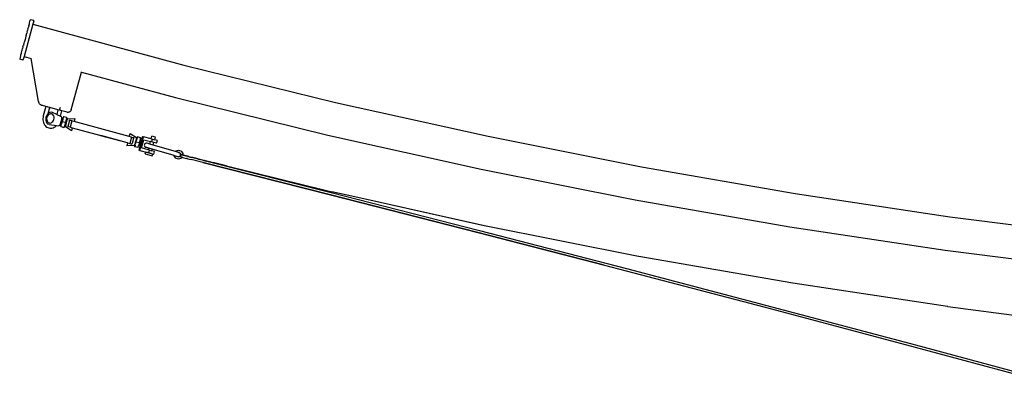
# Model space of a CAD drawing. Extents: x -127 to 136, y -70 to 68.
# Tile 1 of 3: x -127 to -58, y 42 to 68. Entities that reach past the tile are written whole.
import ezdxf

# ---------------------------------------------------------------- set-up
doc = ezdxf.new("R2010")
doc.units = 0
doc.header["$MEASUREMENT"] = 0
doc.layers.get('0').update_dxf_attribs({"linetype": 'CONTINUOUS'})

msp = doc.modelspace()

# ---------------------------------------------------------------- linework, layer by layer
for p, q in [((-126.43, 68.007), (-126.396, 68.134)), ((-126.396, 68.135), (-126.374, 68.214)), ((-126.396, 68.134), (-126.396, 68.135)), ((-126.374, 68.214), (-126.367, 68.24)), ((-126.126, 68.175), (-126.367, 68.24)), ((-126.133, 68.148), (-126.191, 67.932)), ((-126.133, 68.148), (-126.126, 68.175)), ((-126.191, 67.932), (-126.812, 65.64)), ((-126.599, 67.384), (-126.571, 67.487)), ((-126.571, 67.487), (-126.57, 67.489)), ((-126.535, 67.621), (-126.57, 67.489)), ((-126.534, 67.624), (-126.535, 67.621)), ((-126.534, 67.624), (-126.524, 67.661)), ((-126.524, 67.661), (-126.523, 67.663)), ((-126.486, 67.804), (-126.523, 67.663)), ((-126.485, 67.805), (-126.486, 67.804)), ((-126.478, 67.832), (-126.485, 67.805)), ((-126.477, 67.835), (-126.478, 67.832)), ((-126.477, 67.835), (-126.457, 67.91)), ((-126.457, 67.91), (-126.456, 67.911)), ((-126.439, 67.976), (-126.456, 67.911)), ((-126.433, 67.998), (-126.439, 67.976)), ((-126.433, 67.998), (-126.431, 68.005)), ((-126.431, 68.005), (-126.43, 68.007)), ((-126.191, 67.932), (-115.535, 65.046)), ((-126.744, 66.85), (-126.803, 66.629)), ((-126.742, 66.853), (-126.744, 66.85)), ((-126.683, 67.074), (-126.742, 66.853)), ((-126.682, 67.076), (-126.683, 67.074)), ((-126.671, 67.121), (-126.682, 67.076)), ((-126.669, 67.124), (-126.671, 67.121)), ((-126.669, 67.124), (-126.625, 67.289)), ((-126.625, 67.289), (-126.624, 67.291)), ((-126.6, 67.381), (-126.624, 67.291)), ((-126.599, 67.384), (-126.6, 67.381)), ((-127.001, 65.899), (-126.963, 66.04)), ((-126.962, 66.042), (-126.963, 66.04)), ((-126.953, 66.078), (-126.962, 66.042)), ((-126.951, 66.081), (-126.953, 66.078)), ((-126.951, 66.081), (-126.916, 66.213)), ((-126.916, 66.213), (-126.915, 66.216)), ((-126.888, 66.318), (-126.915, 66.216)), ((-126.886, 66.322), (-126.888, 66.318)), ((-126.886, 66.322), (-126.863, 66.411)), ((-126.863, 66.411), (-126.861, 66.414)), ((-126.818, 66.579), (-126.861, 66.414)), ((-126.816, 66.582), (-126.818, 66.579)), ((-126.816, 66.582), (-126.805, 66.626)), ((-126.805, 66.626), (-126.803, 66.629)), ((-127.112, 65.489), (-127.119, 65.463)), ((-126.878, 65.397), (-127.119, 65.463)), ((-127.091, 65.568), (-127.112, 65.489)), ((-127.09, 65.569), (-127.091, 65.568)), ((-127.056, 65.696), (-127.09, 65.569)), ((-127.055, 65.698), (-127.056, 65.696)), ((-127.054, 65.705), (-127.055, 65.698)), ((-127.054, 65.705), (-127.048, 65.727)), ((-127.048, 65.727), (-127.03, 65.792)), ((-127.01, 65.868), (-127.03, 65.793)), ((-127.03, 65.793), (-127.03, 65.792)), ((-127.009, 65.871), (-127.01, 65.868)), ((-127.009, 65.871), (-127.002, 65.898)), ((-127.002, 65.898), (-127.001, 65.899)), ((-126.878, 65.397), (-126.871, 65.424)), ((-126.812, 65.64), (-126.871, 65.424)), ((-126.812, 65.64), (-126.306, 65.503)), ((-126.306, 65.503), (-126.308, 65.514)), ((-125.784, 62.484), (-126.306, 65.503)), ((-115.535, 65.046), (-104.829, 62.41)), ((-123.492, 61.878), (-122.768, 64.544)), ((-122.768, 64.544), (-122.765, 64.555)), ((-122.768, 64.544), (-116.13, 62.747)), ((-116.13, 62.747), (-105.37, 60.097)), ((-125.776, 62.449), (-125.784, 62.484)), ((-125.765, 62.415), (-125.776, 62.449)), ((-125.751, 62.383), (-125.765, 62.415)), ((-125.734, 62.352), (-125.751, 62.383)), ((-125.714, 62.322), (-125.734, 62.352)), ((-125.692, 62.295), (-125.714, 62.322)), ((-125.667, 62.27), (-125.692, 62.295)), ((-125.639, 62.247), (-125.667, 62.27)), ((-125.61, 62.227), (-125.639, 62.247)), ((-125.579, 62.21), (-125.61, 62.227)), ((-125.546, 62.196), (-125.579, 62.21)), ((-125.513, 62.185), (-125.546, 62.196)), ((-125.277, 62.121), (-125.513, 62.185)), ((-125.277, 62.121), (-125.455, 61.454)), ((-125.158, 62.089), (-125.277, 62.121)), ((-125.156, 62.108), (-125.103, 62.094)), ((-124.993, 62.044), (-125.112, 62.076)), ((-125.106, 61.621), (-124.993, 62.044)), ((-124.424, 61.89), (-124.993, 62.044)), ((-124.424, 61.89), (-124.51, 61.569)), ((-124.305, 61.857), (-124.424, 61.89)), ((-124.303, 61.88), (-124.249, 62.082)), ((-124.303, 61.88), (-124.25, 61.865)), ((-124.14, 61.812), (-124.259, 61.845)), ((-123.502, 61.85), (-123.515, 61.822)), ((-123.492, 61.878), (-123.502, 61.85)), ((-104.829, 62.41), (-94.064, 60.02)), ((-125.474, 61.367), (-125.484, 61.272)), ((-125.484, 61.272), (-125.483, 61.178)), ((-125.483, 61.178), (-125.472, 61.086)), ((-125.455, 61.454), (-125.474, 61.367)), ((-125.264, 61.366), (-125.283, 61.252)), ((-125.283, 61.252), (-125.278, 61.14)), ((-125.223, 61.474), (-125.264, 61.366)), ((-125.161, 61.568), (-125.223, 61.474)), ((-125.202, 61.349), (-125.216, 61.265)), ((-125.216, 61.265), (-125.212, 61.181)), ((-125.212, 61.181), (-125.191, 61.105)), ((-125.172, 61.429), (-125.202, 61.349)), ((-125.126, 61.499), (-125.172, 61.429)), ((-125.106, 61.621), (-125.161, 61.568)), ((-125.069, 61.554), (-125.126, 61.499)), ((-125.084, 61.643), (-125.106, 61.621)), ((-124.996, 61.692), (-125.084, 61.643)), ((-125.003, 61.591), (-125.069, 61.554)), ((-124.935, 61.606), (-125.003, 61.591)), ((-124.903, 61.713), (-124.996, 61.692)), ((-124.868, 61.599), (-124.935, 61.606)), ((-124.813, 61.704), (-124.903, 61.713)), ((-124.806, 61.571), (-124.868, 61.599)), ((-124.51, 61.569), (-124.813, 61.704)), ((-124.755, 61.523), (-124.806, 61.571)), ((-124.718, 61.459), (-124.755, 61.523)), ((-124.737, 61.134), (-124.706, 61.214)), ((-124.696, 61.382), (-124.718, 61.459)), ((-124.706, 61.214), (-124.692, 61.299)), ((-124.692, 61.299), (-124.696, 61.382)), ((-124.51, 61.569), (-124.238, 61.448)), ((-124.152, 61.291), (-124.267, 60.868)), ((-124.238, 61.448), (-124.14, 61.812)), ((-124.193, 61.428), (-124.238, 61.448)), ((-124.165, 61.406), (-124.193, 61.428)), ((-124.086, 61.207), (-124.167, 60.909)), ((-124.145, 61.359), (-124.165, 61.406)), ((-124.152, 61.291), (-124.149, 61.303)), ((-124.069, 61.269), (-124.152, 61.291)), ((-124.149, 61.303), (-124.145, 61.359)), ((-123.779, 61.714), (-124.14, 61.812)), ((-124.096, 61.148), (-124.086, 61.207)), ((-124.086, 61.207), (-124.077, 61.24)), ((-124.069, 61.269), (-124.077, 61.24)), ((-124.077, 61.24), (-124.069, 61.261)), ((-124.033, 61.401), (-124.069, 61.269)), ((-124.069, 61.269), (-124.067, 61.265)), ((-124.066, 61.268), (-124.069, 61.269)), ((-124.067, 61.265), (-124.069, 61.261)), ((-124.066, 61.268), (-124.067, 61.265)), ((-124.053, 61.307), (-124.066, 61.268)), ((-124.053, 61.307), (-124.009, 61.394)), ((-124.009, 61.394), (-124.033, 61.401)), ((-123.809, 61.34), (-124.009, 61.394)), ((-123.873, 60.761), (-123.758, 61.184)), ((-123.838, 61.139), (-123.821, 61.201)), ((-123.828, 61.196), (-123.824, 61.199)), ((-123.824, 61.202), (-123.826, 61.203)), ((-123.825, 61.195), (-123.824, 61.199)), ((-123.824, 61.202), (-123.815, 61.243)), ((-123.824, 61.199), (-123.824, 61.202)), ((-123.821, 61.201), (-123.824, 61.202)), ((-123.824, 61.199), (-123.821, 61.201)), ((-123.824, 61.172), (-123.823, 61.174)), ((-123.785, 61.334), (-123.821, 61.201)), ((-123.815, 61.243), (-123.821, 61.201)), ((-123.815, 61.2), (-123.821, 61.201)), ((-123.818, 61.194), (-123.815, 61.2)), ((-123.818, 61.193), (-123.818, 61.194)), ((-123.809, 61.34), (-123.815, 61.243)), ((-123.815, 61.2), (-123.803, 61.222)), ((-123.802, 61.196), (-123.815, 61.2)), ((-123.809, 61.34), (-123.785, 61.334)), ((-123.806, 61.167), (-123.808, 61.17)), ((-123.803, 61.222), (-123.763, 61.252)), ((-123.779, 61.19), (-123.79, 61.193)), ((-123.749, 61.708), (-123.779, 61.714)), ((-123.758, 61.184), (-123.772, 61.188)), ((-123.763, 61.252), (-123.739, 61.257)), ((-123.739, 61.257), (-123.758, 61.184)), ((-123.718, 61.706), (-123.749, 61.708)), ((-123.739, 61.257), (-123.228, 61.282)), ((-123.688, 61.708), (-123.718, 61.706)), ((-123.658, 61.714), (-123.688, 61.708)), ((-123.629, 61.724), (-123.658, 61.714)), ((-123.601, 61.737), (-123.629, 61.724)), ((-123.576, 61.754), (-123.601, 61.737)), ((-123.599, 61.141), (-123.596, 61.154)), ((-123.435, 61.111), (-123.596, 61.154)), ((-123.553, 61.774), (-123.576, 61.754)), ((-123.533, 61.797), (-123.553, 61.774)), ((-123.515, 61.822), (-123.533, 61.797)), ((-123.228, 61.282), (-123.286, 61.07)), ((-125.472, 61.086), (-125.45, 60.998)), ((-125.45, 60.998), (-125.419, 60.916)), ((-125.419, 60.916), (-125.378, 60.841)), ((-125.378, 60.841), (-125.329, 60.774)), ((-125.329, 60.774), (-125.273, 60.717)), ((-125.278, 61.14), (-125.249, 61.036)), ((-125.273, 60.717), (-125.209, 60.67)), ((-125.249, 61.036), (-125.198, 60.949)), ((-125.209, 60.67), (-125.14, 60.635)), ((-125.198, 60.949), (-125.128, 60.884)), ((-125.191, 61.105), (-125.153, 61.04)), ((-125.153, 61.04), (-125.102, 60.992)), ((-125.14, 60.635), (-125.071, 60.613)), ((-125.046, 60.846), (-125.128, 60.884)), ((-125.102, 60.992), (-125.04, 60.964)), ((-125.071, 60.613), (-125.001, 60.597)), ((-125.046, 60.846), (-124.521, 60.787)), ((-125.04, 60.964), (-124.973, 60.958)), ((-125.001, 60.597), (-124.923, 60.593)), ((-124.973, 60.958), (-124.905, 60.973)), ((-124.923, 60.593), (-124.845, 60.602)), ((-124.905, 60.973), (-124.84, 61.01)), ((-124.845, 60.602), (-124.767, 60.623)), ((-124.84, 61.01), (-124.782, 61.065)), ((-124.782, 61.065), (-124.737, 61.134)), ((-124.767, 60.623), (-124.691, 60.656)), ((-124.691, 60.656), (-124.619, 60.701)), ((-124.619, 60.701), (-124.55, 60.757)), ((-124.55, 60.757), (-124.521, 60.787)), ((-124.521, 60.787), (-124.372, 60.77)), ((-124.372, 60.77), (-124.336, 60.775)), ((-124.336, 60.775), (-124.296, 60.806)), ((-124.296, 60.806), (-124.27, 60.856)), ((-124.27, 60.856), (-124.267, 60.868)), ((-124.267, 60.868), (-124.184, 60.845)), ((-124.22, 60.713), (-124.184, 60.845)), ((-124.22, 60.713), (-124.196, 60.706)), ((-124.196, 60.706), (-124.19, 60.804)), ((-124.196, 60.706), (-123.996, 60.652)), ((-124.19, 60.804), (-124.181, 60.845)), ((-124.176, 60.874), (-124.184, 60.845)), ((-124.181, 60.848), (-124.184, 60.845)), ((-124.184, 60.845), (-124.181, 60.845)), ((-124.18, 60.852), (-124.181, 60.848)), ((-124.181, 60.848), (-124.181, 60.845)), ((-124.18, 60.852), (-124.176, 60.874)), ((-124.176, 60.874), (-124.167, 60.909)), ((-124.167, 60.909), (-124.146, 60.963)), ((-124.146, 60.963), (-124.103, 61.05)), ((-124.103, 61.05), (-124.096, 61.148)), ((-123.902, 60.996), (-124.103, 61.05)), ((-123.952, 60.739), (-123.996, 60.652)), ((-123.972, 60.645), (-123.996, 60.652)), ((-123.972, 60.645), (-123.936, 60.778)), ((-123.939, 60.779), (-123.952, 60.739)), ((-123.944, 60.78), (-123.941, 60.779)), ((-123.939, 60.786), (-123.941, 60.79)), ((-123.938, 60.782), (-123.939, 60.779)), ((-123.939, 60.779), (-123.936, 60.778)), ((-123.938, 60.782), (-123.936, 60.786)), ((-123.936, 60.778), (-123.938, 60.782)), ((-123.928, 60.806), (-123.936, 60.786)), ((-123.928, 60.806), (-123.936, 60.778)), ((-123.936, 60.778), (-123.93, 60.776)), ((-123.931, 60.751), (-123.93, 60.776)), ((-123.911, 60.704), (-123.931, 60.751)), ((-123.93, 60.776), (-123.929, 60.783)), ((-123.93, 60.776), (-123.895, 60.767)), ((-123.929, 60.783), (-123.928, 60.786)), ((-123.929, 60.783), (-123.926, 60.786)), ((-123.928, 60.806), (-123.918, 60.845)), ((-123.923, 60.805), (-123.922, 60.809)), ((-123.838, 61.139), (-123.918, 60.845)), ((-123.909, 60.899), (-123.918, 60.845)), ((-123.913, 60.844), (-123.914, 60.838)), ((-123.893, 60.688), (-123.911, 60.704)), ((-123.902, 60.996), (-123.909, 60.899)), ((-123.906, 60.8), (-123.902, 60.803)), ((-123.859, 61.083), (-123.902, 60.996)), ((-123.901, 60.889), (-123.902, 60.882)), ((-123.873, 60.761), (-123.893, 60.688)), ((-123.465, 60.408), (-123.893, 60.688)), ((-123.887, 60.94), (-123.888, 60.933)), ((-123.877, 60.883), (-123.879, 60.876)), ((-123.879, 60.762), (-123.873, 60.761)), ((-123.873, 60.988), (-123.872, 60.995)), ((-123.838, 61.139), (-123.859, 61.083)), ((-123.859, 61.043), (-123.857, 61.049)), ((-123.848, 60.989), (-123.85, 60.982)), ((-123.845, 61.094), (-123.843, 61.099)), ((-123.833, 61.138), (-123.832, 61.142)), ((-123.718, 60.704), (-123.714, 60.718)), ((-123.558, 60.661), (-123.718, 60.704)), ((-123.599, 61.141), (-123.714, 60.718)), ((-123.714, 60.718), (-123.695, 60.712)), ((-123.58, 61.136), (-123.599, 61.141)), ((-123.435, 61.111), (-123.558, 60.661)), ((-123.558, 60.661), (-123.408, 60.62)), ((-123.408, 60.62), (-123.465, 60.408)), ((-123.286, 61.07), (-123.435, 61.111)), ((-123.408, 60.62), (-121.391, 60.072)), ((-119.384, 60.01), (-123.286, 61.07)), ((-121.387, 60.061), (-121.391, 60.072)), ((-121.391, 60.072), (-121.384, 60.07)), ((-121.384, 60.07), (-121.387, 60.061)), ((-119.509, 59.551), (-121.387, 60.061)), ((-119.506, 59.56), (-121.384, 60.07)), ((-119.384, 60.01), (-119.327, 60.222)), ((-119.234, 59.969), (-119.384, 60.01)), ((-119.234, 59.969), (-119.357, 59.519)), ((-119.327, 60.222), (-118.877, 59.929)), ((-119.234, 59.969), (-119.074, 59.926)), ((-119.087, 59.877), (-119.183, 59.525)), ((-119.084, 59.89), (-119.093, 59.892)), ((-119.087, 59.877), (-119.091, 59.878)), ((-119.087, 59.877), (-119.084, 59.89)), ((-119.074, 59.926), (-119.084, 59.89)), ((-118.877, 59.929), (-119, 59.475)), ((-118.909, 59.77), (-118.907, 59.775)), ((-118.898, 59.809), (-118.894, 59.824)), ((-118.894, 59.824), (-118.896, 59.825)), ((-118.891, 59.826), (-118.894, 59.824)), ((-118.88, 59.835), (-118.886, 59.836)), ((-118.881, 59.763), (-118.885, 59.747)), ((-118.88, 59.835), (-118.883, 59.832)), ((-118.883, 59.731), (-118.873, 59.79)), ((-118.881, 59.763), (-118.88, 59.768)), ((-118.856, 59.852), (-118.88, 59.835)), ((-118.862, 59.83), (-118.88, 59.835)), ((-118.88, 59.768), (-118.873, 59.79)), ((-118.877, 59.929), (-118.866, 59.918)), ((-118.862, 59.83), (-118.873, 59.79)), ((-118.866, 59.918), (-118.854, 59.889)), ((-118.856, 59.852), (-118.862, 59.83)), ((-118.857, 59.828), (-118.861, 59.83)), ((-118.82, 59.985), (-118.856, 59.854)), ((-118.856, 59.854), (-118.84, 59.891)), ((-118.854, 59.889), (-118.856, 59.854)), ((-118.856, 59.854), (-118.856, 59.852)), ((-118.853, 59.844), (-118.854, 59.848)), ((-118.796, 59.978), (-118.84, 59.891)), ((-118.82, 59.985), (-118.796, 59.978)), ((-118.596, 59.924), (-118.796, 59.978)), ((-118.645, 59.032), (-118.386, 59.985)), ((-118.625, 59.723), (-118.614, 59.762)), ((-118.608, 59.785), (-118.614, 59.762)), ((-118.531, 59.74), (-118.614, 59.762)), ((-118.572, 59.917), (-118.608, 59.785)), ((-118.602, 59.827), (-118.608, 59.785)), ((-118.602, 59.827), (-118.596, 59.924)), ((-118.596, 59.924), (-118.572, 59.917)), ((-118.459, 60.005), (-118.531, 59.74)), ((-118.523, 59.198), (-118.365, 59.78)), ((-118.459, 60.005), (-118.386, 59.985)), ((-117.839, 59.836), (-118.386, 59.985)), ((-118.365, 59.78), (-117.889, 59.651)), ((-117.839, 59.836), (-117.788, 60.021)), ((-117.839, 59.836), (-117.739, 59.809)), ((-117.79, 59.624), (-117.739, 59.809)), ((-117.54, 59.954), (-117.788, 60.021)), ((-117.739, 59.809), (-117.591, 59.769)), ((-117.591, 59.769), (-117.54, 59.954)), ((-117.404, 59.718), (-117.591, 59.769)), ((-105.37, 60.097), (-94.552, 57.695)), ((-94.064, 60.02), (-83.248, 57.878)), ((-119.509, 59.551), (-119.564, 59.348)), ((-119.028, 59.374), (-119.564, 59.348)), ((-119.509, 59.551), (-119.506, 59.56)), ((-119.506, 59.56), (-119.357, 59.519)), ((-119.357, 59.519), (-119.196, 59.476)), ((-119.183, 59.462), (-119.233, 59.476)), ((-119.201, 59.53), (-119.196, 59.528)), ((-119.196, 59.476), (-119.183, 59.525)), ((-119.186, 59.526), (-119.183, 59.525)), ((-119.028, 59.374), (-119.016, 59.417)), ((-119.013, 59.377), (-119.028, 59.374)), ((-119.016, 59.417), (-119, 59.475)), ((-118.982, 59.408), (-119.016, 59.417)), ((-118.987, 59.396), (-119.013, 59.377)), ((-119.007, 59.297), (-118.977, 59.406)), ((-119.007, 59.297), (-118.983, 59.29)), ((-119, 59.475), (-118.989, 59.472)), ((-118.989, 59.472), (-118.988, 59.476)), ((-118.982, 59.408), (-118.987, 59.396)), ((-118.977, 59.387), (-118.983, 59.29)), ((-118.783, 59.236), (-118.983, 59.29)), ((-118.98, 59.41), (-118.982, 59.408)), ((-118.977, 59.406), (-118.982, 59.408)), ((-118.977, 59.406), (-118.962, 59.464)), ((-118.977, 59.387), (-118.972, 59.405)), ((-118.974, 59.436), (-118.973, 59.433)), ((-118.972, 59.405), (-118.973, 59.405)), ((-118.972, 59.405), (-118.968, 59.432)), ((-118.968, 59.432), (-118.962, 59.464)), ((-118.968, 59.432), (-118.965, 59.434)), ((-118.964, 59.564), (-118.963, 59.571)), ((-118.962, 59.464), (-118.949, 59.512)), ((-118.95, 59.619), (-118.948, 59.626)), ((-118.949, 59.512), (-118.885, 59.747)), ((-118.949, 59.512), (-118.933, 59.547)), ((-118.933, 59.547), (-118.89, 59.634)), ((-118.921, 59.725), (-118.919, 59.732)), ((-118.89, 59.634), (-118.883, 59.731)), ((-118.89, 59.634), (-118.689, 59.58)), ((-118.783, 59.236), (-118.739, 59.323)), ((-118.759, 59.229), (-118.783, 59.236)), ((-118.759, 59.229), (-118.729, 59.339)), ((-118.739, 59.323), (-118.733, 59.34)), ((-118.712, 59.4), (-118.733, 59.34)), ((-118.729, 59.339), (-118.733, 59.34)), ((-118.712, 59.4), (-118.729, 59.339)), ((-118.646, 59.317), (-118.729, 59.339)), ((-118.646, 59.317), (-118.718, 59.052)), ((-118.706, 59.423), (-118.712, 59.4)), ((-118.625, 59.723), (-118.706, 59.423)), ((-118.696, 59.482), (-118.706, 59.423)), ((-118.689, 59.58), (-118.696, 59.482)), ((-118.646, 59.667), (-118.689, 59.58)), ((-118.646, 59.317), (-118.531, 59.74)), ((-118.625, 59.723), (-118.646, 59.667)), ((-118.047, 59.068), (-118.523, 59.198)), ((-118.32, 59.435), (-118.326, 59.397)), ((-118.326, 59.397), (-118.322, 59.358)), ((-118.322, 59.358), (-118.308, 59.322)), ((-118.305, 59.47), (-118.32, 59.435)), ((-118.308, 59.322), (-118.285, 59.291)), ((-118.28, 59.501), (-118.305, 59.47)), ((-118.285, 59.291), (-118.254, 59.267)), ((-118.249, 59.523), (-118.28, 59.501)), ((-118.254, 59.267), (-118.218, 59.251)), ((-118.213, 59.537), (-118.249, 59.523)), ((-118.218, 59.251), (-118.205, 59.249)), ((-118.014, 59.191), (-118.218, 59.251)), ((-118.174, 59.541), (-118.213, 59.537)), ((-118.135, 59.535), (-118.174, 59.541)), ((-118.123, 59.53), (-118.135, 59.535)), ((-117.936, 59.477), (-118.135, 59.535)), ((-118.047, 59.068), (-118.014, 59.191)), ((-117.948, 59.042), (-118.047, 59.068)), ((-117.767, 59.119), (-118.014, 59.191)), ((-117.936, 59.477), (-117.889, 59.651)), ((-117.689, 59.405), (-117.936, 59.477)), ((-117.79, 59.624), (-117.889, 59.651)), ((-117.799, 59.001), (-117.767, 59.119)), ((-117.641, 59.583), (-117.79, 59.624)), ((-116.212, 58.664), (-117.767, 59.119)), ((-117.691, 59.4), (-117.689, 59.405)), ((-117.689, 59.405), (-117.641, 59.583)), ((-116.129, 58.95), (-117.689, 59.405)), ((-117.455, 59.533), (-117.641, 59.583)), ((-117.455, 59.533), (-117.404, 59.718)), ((-118.718, 59.052), (-118.645, 59.032)), ((-118.645, 59.032), (-118.098, 58.883)), ((-118.26, 58.777), (-118.224, 58.909)), ((-118.26, 58.777), (-117.763, 58.642)), ((-118.1, 58.875), (-118.224, 58.909)), ((-118.1, 58.875), (-118.098, 58.883)), ((-118.1, 58.875), (-117.852, 58.808)), ((-117.998, 58.856), (-118.098, 58.883)), ((-117.998, 58.856), (-117.948, 59.042)), ((-117.849, 58.816), (-117.998, 58.856)), ((-117.948, 59.042), (-117.799, 59.001)), ((-117.852, 58.808), (-117.849, 58.816)), ((-117.852, 58.808), (-117.727, 58.774)), ((-117.849, 58.816), (-117.663, 58.765)), ((-117.613, 58.95), (-117.799, 59.001)), ((-117.763, 58.642), (-117.727, 58.774)), ((-117.663, 58.765), (-117.613, 58.95)), ((-116.21, 58.65), (-116.212, 58.664)), ((-116.212, 58.664), (-115.992, 58.6)), ((-116.179, 58.575), (-116.21, 58.65)), ((-116.129, 58.511), (-116.179, 58.575)), ((-116.129, 58.95), (-116.065, 58.999)), ((-115.91, 58.885), (-116.129, 58.95)), ((-116.065, 58.462), (-116.129, 58.511)), ((-116.065, 58.999), (-115.99, 59.03)), ((-115.99, 58.431), (-116.065, 58.462)), ((-115.988, 58.597), (-115.992, 58.6)), ((-115.992, 58.6), (-115.958, 58.59)), ((-115.99, 59.03), (-115.91, 59.04)), ((-115.91, 58.42), (-115.99, 58.431)), ((-115.95, 58.581), (-115.988, 58.597)), ((-115.958, 58.59), (-115.92, 58.584)), ((-115.91, 58.576), (-115.95, 58.581)), ((-115.92, 58.584), (-115.882, 58.588)), ((-115.91, 59.04), (-115.83, 59.03)), ((-115.91, 58.885), (-115.87, 58.88)), ((-115.875, 58.874), (-115.91, 58.885)), ((-115.87, 58.581), (-115.91, 58.576)), ((-115.83, 58.431), (-115.91, 58.42)), ((-115.882, 58.588), (-115.846, 58.602)), ((-115.84, 58.859), (-115.875, 58.874)), ((-115.87, 58.88), (-115.833, 58.864)), ((-115.833, 58.597), (-115.87, 58.581)), ((-115.846, 58.602), (-115.815, 58.625)), ((-115.81, 58.835), (-115.84, 58.859)), ((-115.833, 58.864), (-115.801, 58.84)), ((-115.801, 58.621), (-115.833, 58.597)), ((-115.83, 59.03), (-115.755, 58.999)), ((-115.755, 58.462), (-115.83, 58.431)), ((-115.815, 58.625), (-115.79, 58.655)), ((-115.787, 58.803), (-115.81, 58.835)), ((-115.801, 58.84), (-115.776, 58.808)), ((-115.776, 58.653), (-115.801, 58.621)), ((-115.79, 58.655), (-115.775, 58.691)), ((-115.773, 58.767), (-115.787, 58.803)), ((-115.776, 58.808), (-115.761, 58.77)), ((-115.761, 58.69), (-115.776, 58.653)), ((-115.775, 58.691), (-115.769, 58.729)), ((-115.769, 58.729), (-115.773, 58.767)), ((-115.761, 58.77), (-115.756, 58.73)), ((-115.756, 58.73), (-115.761, 58.69)), ((-115.761, 58.565), (-115.718, 58.722)), ((-115.761, 58.565), (-115.709, 58.552)), ((-115.755, 58.999), (-115.691, 58.95)), ((-115.691, 58.511), (-115.755, 58.462)), ((-115.662, 58.709), (-115.718, 58.722)), ((-115.702, 58.55), (-115.709, 58.552)), ((-115.685, 58.546), (-115.702, 58.55)), ((-115.691, 58.95), (-115.642, 58.885)), ((-115.668, 58.541), (-115.691, 58.511)), ((-115.668, 58.542), (-115.685, 58.546)), ((-115.668, 58.542), (-115.668, 58.541)), ((-115.668, 58.542), (-115.663, 58.539)), ((-115.663, 58.539), (-115.668, 58.541)), ((-115.663, 58.539), (-115.648, 58.535)), ((-115.605, 58.694), (-115.662, 58.709)), ((-115.641, 58.535), (-115.648, 58.535)), ((-115.642, 58.885), (-115.611, 58.811)), ((-115.637, 58.532), (-115.641, 58.535)), ((-115.637, 58.532), (-115.632, 58.532)), ((-115.636, 58.532), (-115.637, 58.532)), ((-115.632, 58.532), (-115.636, 58.532)), ((-115.628, 58.531), (-115.632, 58.532)), ((-115.623, 58.53), (-115.632, 58.532)), ((-115.624, 58.529), (-115.628, 58.531)), ((-115.611, 58.525), (-115.624, 58.529)), ((-115.624, 58.529), (-115.61, 58.527)), ((-115.61, 58.527), (-115.623, 58.53)), ((-115.611, 58.811), (-115.6, 58.73)), ((-115.611, 58.525), (-115.61, 58.527)), ((-115.61, 58.527), (-115.611, 58.525)), ((-115.611, 58.525), (-115.53, 58.507)), ((-115.61, 58.527), (-115.53, 58.507)), ((-115.6, 58.73), (-115.605, 58.694)), ((-115.599, 58.692), (-115.605, 58.694)), ((-115.599, 58.692), (-115.597, 58.692)), ((-115.597, 58.692), (-115.575, 58.687)), ((-115.575, 58.687), (-115.571, 58.685)), ((-115.533, 58.676), (-115.571, 58.685)), ((-115.522, 58.673), (-115.533, 58.676)), ((-115.53, 58.507), (-115.342, 58.459)), ((-115.519, 58.672), (-115.522, 58.673)), ((-115.518, 58.672), (-115.519, 58.672)), ((-115.512, 58.671), (-115.518, 58.672)), ((-115.511, 58.67), (-115.512, 58.671)), ((-115.511, 58.67), (-115.502, 58.668)), ((-115.5, 58.668), (-115.502, 58.668)), ((-115.499, 58.667), (-115.5, 58.668)), ((-115.491, 58.665), (-115.499, 58.667)), ((-115.482, 58.663), (-115.491, 58.665)), ((-115.473, 58.661), (-115.482, 58.663)), ((-115.472, 58.661), (-115.473, 58.661)), ((-115.467, 58.659), (-115.472, 58.661)), ((-115.458, 58.657), (-115.467, 58.659)), ((-115.456, 58.657), (-115.458, 58.657)), ((-115.456, 58.657), (-115.453, 58.656)), ((-115.451, 58.655), (-115.453, 58.656)), ((-115.449, 58.655), (-115.451, 58.655)), ((-115.446, 58.654), (-115.449, 58.655)), ((-115.443, 58.653), (-115.446, 58.654)), ((-115.441, 58.653), (-115.443, 58.653)), ((-115.436, 58.652), (-115.441, 58.653)), ((-115.43, 58.65), (-115.436, 58.652)), ((-115.428, 58.649), (-115.43, 58.65)), ((-115.425, 58.649), (-115.428, 58.649)), ((-115.425, 58.649), (-115.415, 58.646)), ((-115.413, 58.646), (-115.415, 58.646)), ((-115.411, 58.645), (-115.413, 58.646)), ((-115.409, 58.645), (-115.411, 58.645)), ((-115.407, 58.644), (-115.409, 58.645)), ((-115.404, 58.643), (-115.407, 58.644)), ((-115.4, 58.642), (-115.404, 58.643)), ((-115.395, 58.641), (-115.4, 58.642)), ((-115.393, 58.641), (-115.395, 58.641)), ((-115.39, 58.64), (-115.393, 58.641)), ((-115.388, 58.639), (-115.39, 58.64)), ((-115.386, 58.639), (-115.388, 58.639)), ((-115.383, 58.638), (-115.386, 58.639)), ((-115.382, 58.638), (-115.383, 58.638)), ((-115.38, 58.637), (-115.382, 58.638)), ((-115.378, 58.637), (-115.38, 58.637)), ((-115.376, 58.636), (-115.378, 58.637)), ((-115.375, 58.636), (-115.376, 58.636)), ((-115.372, 58.636), (-115.375, 58.636)), ((-115.37, 58.635), (-115.372, 58.636)), ((-115.368, 58.635), (-115.37, 58.635)), ((-115.366, 58.634), (-115.368, 58.635)), ((-115.365, 58.633), (-115.366, 58.634)), ((-115.363, 58.633), (-115.365, 58.633)), ((-115.358, 58.632), (-115.363, 58.633)), ((-115.357, 58.632), (-115.358, 58.632)), ((-115.355, 58.631), (-115.357, 58.632)), ((-115.354, 58.631), (-115.355, 58.631)), ((-115.352, 58.631), (-115.354, 58.631)), ((-115.345, 58.629), (-115.352, 58.631)), ((-115.343, 58.628), (-115.345, 58.629)), ((-115.34, 58.627), (-115.343, 58.628)), ((-115.342, 58.459), (-115.337, 58.458)), ((-115.339, 58.627), (-115.34, 58.627)), ((-115.335, 58.626), (-115.339, 58.627)), ((-115.332, 58.457), (-115.337, 58.458)), ((-115.333, 58.626), (-115.335, 58.626)), ((-115.33, 58.625), (-115.333, 58.626)), ((-115.322, 58.454), (-115.332, 58.457)), ((-115.329, 58.625), (-115.33, 58.625)), ((-115.327, 58.624), (-115.329, 58.625)), ((-115.325, 58.624), (-115.327, 58.624)), ((-115.322, 58.623), (-115.325, 58.624)), ((-115.32, 58.623), (-115.322, 58.623)), ((-115.321, 58.454), (-115.322, 58.454)), ((-115.316, 58.453), (-115.321, 58.454)), ((-115.318, 58.622), (-115.32, 58.623)), ((-115.316, 58.621), (-115.318, 58.622)), ((-115.313, 58.621), (-115.316, 58.621)), ((-115.306, 58.45), (-115.316, 58.453)), ((-115.311, 58.62), (-115.313, 58.621)), ((-115.308, 58.619), (-115.311, 58.62)), ((-115.306, 58.619), (-115.308, 58.619)), ((-115.303, 58.618), (-115.306, 58.619)), ((-115.302, 58.449), (-115.306, 58.45)), ((-115.302, 58.618), (-115.303, 58.618)), ((-115.3, 58.617), (-115.302, 58.618)), ((-115.296, 58.448), (-115.302, 58.449)), ((-115.297, 58.616), (-115.3, 58.617)), ((-115.294, 58.616), (-115.297, 58.616)), ((-115.288, 58.446), (-115.296, 58.448)), ((-115.293, 58.615), (-115.294, 58.616)), ((-115.292, 58.615), (-115.293, 58.615)), ((-115.289, 58.615), (-115.292, 58.615)), ((-115.288, 58.614), (-115.289, 58.615)), ((-115.282, 58.613), (-115.288, 58.614)), ((-115.288, 58.446), (-115.285, 58.445)), ((-115.285, 58.445), (-115.279, 58.443)), ((-115.28, 58.612), (-115.282, 58.613)), ((-115.276, 58.611), (-115.28, 58.612)), ((-115.276, 58.443), (-115.279, 58.443)), ((-115.271, 58.61), (-115.276, 58.611)), ((-115.275, 58.442), (-115.276, 58.443)), ((-115.275, 58.442), (-115.273, 58.442)), ((-115.273, 58.442), (-115.268, 58.441)), ((-115.267, 58.609), (-115.271, 58.61)), ((-115.268, 58.441), (-115.264, 58.44)), ((-115.265, 58.609), (-115.267, 58.609)), ((-115.263, 58.608), (-115.265, 58.609)), ((-115.261, 58.439), (-115.264, 58.44)), ((-115.262, 58.608), (-115.263, 58.608)), ((-115.261, 58.607), (-115.262, 58.608)), ((-115.259, 58.607), (-115.261, 58.607)), ((-115.26, 58.439), (-115.261, 58.439)), ((-115.26, 58.439), (-115.256, 58.438)), ((-115.257, 58.607), (-115.259, 58.607)), ((-115.256, 58.606), (-115.257, 58.607)), ((-115.253, 58.606), (-115.256, 58.606)), ((-115.256, 58.438), (-115.246, 58.435)), ((-115.25, 58.605), (-115.253, 58.606)), ((-115.248, 58.605), (-115.25, 58.605)), ((-115.246, 58.604), (-115.248, 58.605)), ((-115.245, 58.604), (-115.246, 58.604)), ((-115.246, 58.435), (-115.027, 58.38)), ((-115.243, 58.603), (-115.245, 58.604)), ((-115.241, 58.603), (-115.243, 58.603)), ((-115.239, 58.602), (-115.241, 58.603)), ((-115.237, 58.601), (-115.239, 58.602)), ((-115.236, 58.601), (-115.237, 58.601)), ((-115.233, 58.601), (-115.236, 58.601)), ((-115.229, 58.599), (-115.233, 58.601)), ((-115.227, 58.599), (-115.229, 58.599)), ((-115.225, 58.599), (-115.227, 58.599)), ((-115.222, 58.598), (-115.225, 58.599)), ((-115.219, 58.597), (-115.222, 58.598)), ((-115.217, 58.597), (-115.219, 58.597)), ((-115.216, 58.596), (-115.217, 58.597)), ((-115.213, 58.596), (-115.216, 58.596)), ((-115.211, 58.595), (-115.213, 58.596)), ((-115.21, 58.595), (-115.211, 58.595)), ((-115.208, 58.594), (-115.21, 58.595)), ((-115.205, 58.594), (-115.208, 58.594)), ((-115.204, 58.593), (-115.205, 58.594)), ((-115.201, 58.593), (-115.204, 58.593)), ((-115.199, 58.593), (-115.201, 58.593)), ((-115.198, 58.592), (-115.199, 58.593)), ((-115.197, 58.592), (-115.198, 58.592)), ((-115.195, 58.591), (-115.197, 58.592)), ((-115.194, 58.591), (-115.195, 58.591)), ((-115.191, 58.59), (-115.194, 58.591)), ((-115.188, 58.59), (-115.191, 58.59)), ((-115.187, 58.589), (-115.188, 58.59)), ((-115.186, 58.589), (-115.187, 58.589)), ((-115.184, 58.588), (-115.186, 58.589)), ((-115.18, 58.587), (-115.184, 58.588)), ((-115.177, 58.587), (-115.18, 58.587)), ((-115.177, 58.587), (-115.175, 58.586)), ((-115.175, 58.586), (-115.173, 58.586)), ((-115.173, 58.586), (-115.171, 58.585)), ((-115.171, 58.585), (-115.17, 58.585)), ((-115.17, 58.585), (-115.168, 58.585)), ((-115.168, 58.585), (-115.166, 58.584)), ((-115.166, 58.584), (-115.164, 58.584)), ((-115.164, 58.584), (-115.163, 58.583)), ((-115.163, 58.583), (-115.16, 58.583)), ((-115.16, 58.583), (-115.158, 58.582)), ((-115.158, 58.582), (-115.155, 58.581)), ((-115.155, 58.581), (-115.153, 58.581)), ((-115.153, 58.581), (-115.152, 58.581)), ((-115.152, 58.581), (-115.149, 58.58)), ((-115.149, 58.58), (-115.148, 58.58)), ((-115.148, 58.58), (-115.147, 58.579)), ((-115.147, 58.579), (-115.146, 58.579)), ((-115.146, 58.579), (-115.144, 58.579)), ((-115.144, 58.579), (-115.143, 58.578)), ((-115.143, 58.578), (-115.141, 58.578)), ((-115.141, 58.578), (-115.136, 58.577)), ((-115.136, 58.577), (-115.134, 58.576)), ((-115.134, 58.576), (-115.131, 58.575)), ((-115.131, 58.575), (-115.129, 58.575)), ((-115.129, 58.575), (-115.127, 58.574)), ((-115.127, 58.574), (-115.126, 58.574)), ((-115.126, 58.574), (-115.124, 58.574)), ((-115.124, 58.574), (-115.122, 58.573)), ((-115.122, 58.573), (-115.121, 58.573)), ((-115.121, 58.573), (-115.12, 58.573)), ((-115.12, 58.573), (-115.117, 58.572)), ((-115.117, 58.572), (-115.114, 58.571)), ((-115.114, 58.571), (-115.113, 58.571)), ((-115.113, 58.571), (-115.112, 58.571)), ((-115.112, 58.571), (-115.111, 58.571)), ((-115.111, 58.571), (-115.108, 58.57)), ((-115.108, 58.57), (-115.106, 58.569)), ((-115.106, 58.569), (-115.105, 58.569)), ((-115.105, 58.569), (-115.103, 58.569)), ((-115.103, 58.569), (-115.101, 58.568)), ((-115.101, 58.568), (-115.1, 58.568)), ((-115.1, 58.568), (-115.098, 58.567)), ((-115.098, 58.567), (-115.097, 58.567)), ((-115.097, 58.567), (-115.094, 58.566)), ((-115.094, 58.566), (-115.093, 58.566)), ((-115.093, 58.566), (-115.092, 58.565)), ((-115.092, 58.565), (-115.087, 58.564)), ((-115.087, 58.564), (-115.085, 58.564)), ((-115.085, 58.564), (-115.083, 58.563)), ((-115.083, 58.563), (-115.079, 58.563)), ((-115.079, 58.563), (-115.075, 58.561)), ((-115.075, 58.561), (-115.073, 58.561)), ((-115.073, 58.561), (-115.071, 58.56)), ((-115.071, 58.56), (-115.07, 58.56)), ((-115.07, 58.56), (-115.068, 58.56)), ((-115.068, 58.56), (-115.066, 58.559)), ((-115.066, 58.559), (-115.064, 58.559)), ((-115.064, 58.559), (-115.06, 58.558)), ((-115.06, 58.558), (-115.058, 58.557)), ((-115.058, 58.557), (-115.057, 58.557)), ((-115.057, 58.557), (-115.055, 58.557)), ((-115.055, 58.557), (-115.053, 58.556)), ((-115.053, 58.556), (-115.052, 58.556)), ((-115.052, 58.556), (-115.049, 58.555)), ((-115.049, 58.555), (-115.047, 58.555)), ((-115.047, 58.555), (-115.045, 58.554)), ((-115.045, 58.554), (-115.042, 58.554)), ((-115.042, 58.554), (-115.04, 58.552)), ((-115.04, 58.552), (-115.038, 58.552)), ((-115.038, 58.552), (-115.036, 58.552)), ((-115.036, 58.552), (-115.034, 58.552)), ((-115.034, 58.552), (-115.033, 58.551)), ((-115.033, 58.551), (-115.031, 58.551)), ((-115.031, 58.551), (-115.028, 58.55)), ((-115.028, 58.55), (-115.026, 58.55)), ((-114.203, 58.172), (-115.027, 58.38)), ((-115.026, 58.55), (-115.025, 58.549)), ((-115.025, 58.549), (-115.022, 58.548)), ((-115.022, 58.548), (-115.02, 58.547)), ((-115.02, 58.547), (-115.019, 58.548)), ((-115.019, 58.548), (-115.017, 58.547)), ((-115.017, 58.547), (-115.015, 58.547)), ((-115.015, 58.547), (-115.01, 58.546)), ((-115.01, 58.546), (-115.007, 58.545)), ((-115.007, 58.545), (-115.006, 58.544)), ((-115.006, 58.544), (-115.003, 58.544)), ((-115.003, 58.544), (-115.001, 58.543)), ((-115.001, 58.543), (-114.997, 58.542)), ((-114.997, 58.542), (-114.994, 58.542)), ((-114.994, 58.542), (-114.993, 58.541)), ((-114.993, 58.541), (-114.985, 58.539)), ((-114.981, 58.538), (-114.985, 58.539)), ((-114.981, 58.538), (-114.973, 58.536)), ((-114.972, 58.536), (-114.973, 58.536)), ((-114.97, 58.535), (-114.972, 58.536)), ((-114.966, 58.534), (-114.97, 58.535)), ((-114.963, 58.534), (-114.966, 58.534)), ((-114.962, 58.532), (-114.963, 58.534)), ((-114.959, 58.533), (-114.962, 58.532)), ((-114.957, 58.532), (-114.959, 58.533)), ((-114.954, 58.532), (-114.957, 58.532)), ((-114.952, 58.531), (-114.954, 58.532)), ((-114.947, 58.53), (-114.952, 58.531)), ((-114.946, 58.53), (-114.947, 58.53)), ((-114.942, 58.528), (-114.946, 58.53)), ((-114.94, 58.528), (-114.942, 58.528)), ((-114.938, 58.527), (-114.94, 58.528)), ((-114.935, 58.527), (-114.938, 58.527)), ((-114.93, 58.526), (-114.935, 58.527)), ((-114.922, 58.524), (-114.93, 58.526)), ((-114.92, 58.523), (-114.922, 58.524)), ((-114.917, 58.522), (-114.92, 58.523)), ((-114.915, 58.522), (-114.917, 58.522)), ((-114.914, 58.521), (-114.915, 58.522)), ((-114.908, 58.52), (-114.914, 58.521)), ((-114.901, 58.518), (-114.908, 58.52)), ((-114.896, 58.516), (-114.901, 58.518)), ((-114.891, 58.516), (-114.896, 58.516)), ((-114.889, 58.515), (-114.891, 58.516)), ((-114.881, 58.514), (-114.889, 58.515)), ((-114.878, 58.513), (-114.881, 58.514)), ((-114.875, 58.512), (-114.878, 58.513)), ((-114.873, 58.511), (-114.875, 58.512)), ((-114.866, 58.51), (-114.873, 58.511)), ((-114.863, 58.509), (-114.866, 58.51)), ((-114.859, 58.508), (-114.863, 58.509)), ((-114.856, 58.508), (-114.859, 58.508)), ((-114.851, 58.506), (-114.856, 58.508)), ((-114.839, 58.503), (-114.851, 58.506)), ((-114.838, 58.502), (-114.839, 58.503)), ((-114.831, 58.501), (-114.838, 58.502)), ((-114.83, 58.501), (-114.831, 58.501)), ((-114.82, 58.498), (-114.83, 58.501)), ((-114.817, 58.498), (-114.82, 58.498)), ((-114.81, 58.496), (-114.817, 58.498)), ((-114.806, 58.495), (-114.81, 58.496)), ((-114.802, 58.494), (-114.806, 58.495)), ((-114.786, 58.49), (-114.802, 58.494)), ((-114.774, 58.487), (-114.786, 58.49)), ((-114.77, 58.486), (-114.774, 58.487)), ((-114.765, 58.484), (-114.77, 58.486)), ((-114.762, 58.484), (-114.765, 58.484)), ((-114.761, 58.484), (-114.762, 58.484)), ((-114.759, 58.483), (-114.761, 58.484)), ((-114.756, 58.483), (-114.759, 58.483)), ((-114.748, 58.481), (-114.756, 58.483)), ((-114.736, 58.478), (-114.748, 58.481)), ((-114.724, 58.475), (-114.736, 58.478)), ((-114.718, 58.473), (-114.724, 58.475)), ((-114.714, 58.473), (-114.718, 58.473)), ((-114.71, 58.471), (-114.714, 58.473)), ((-114.7, 58.468), (-114.71, 58.471)), ((-114.684, 58.464), (-114.7, 58.468)), ((-114.672, 58.462), (-114.684, 58.464)), ((-114.665, 58.461), (-114.672, 58.462)), ((-114.657, 58.457), (-114.665, 58.461)), ((-114.634, 58.453), (-114.657, 58.457)), ((-114.603, 58.444), (-114.634, 58.453)), ((-114.595, 58.442), (-114.603, 58.444)), ((-114.549, 58.431), (-114.595, 58.442)), ((-114.549, 58.431), (-114.528, 58.426)), ((-114.528, 58.426), (-114.497, 58.418)), ((-114.497, 58.418), (-114.492, 58.417)), ((-114.492, 58.417), (-114.458, 58.409)), ((-114.458, 58.409), (-114.438, 58.404)), ((-114.438, 58.404), (-114.437, 58.403)), ((-114.437, 58.403), (-114.417, 58.399)), ((-114.417, 58.399), (-114.405, 58.395)), ((-114.405, 58.395), (-114.379, 58.388)), ((-114.379, 58.388), (-114.375, 58.388)), ((-114.375, 58.388), (-114.37, 58.387)), ((-114.152, 58.328), (-114.37, 58.387)), ((-114.189, 58.169), (-114.203, 58.172)), ((-114.189, 58.169), (-105.174, 55.893)), ((-105.27, 55.913), (-114.189, 58.169)), ((-114.15, 58.327), (-114.152, 58.328)), ((-114.15, 58.327), (-114.139, 58.326)), ((-114.139, 58.326), (-114.126, 58.323)), ((-114.126, 58.323), (-114.119, 58.322)), ((-114.119, 58.322), (-114.113, 58.321)), ((-114.113, 58.321), (-114.107, 58.32)), ((-114.095, 58.317), (-114.107, 58.32)), ((-114.083, 58.315), (-114.095, 58.317)), ((-114.075, 58.313), (-114.083, 58.315)), ((-114.075, 58.313), (-114.071, 58.313)), ((-114.071, 58.313), (-114.059, 58.31)), ((-114.059, 58.31), (-114.047, 58.308)), ((-114.047, 58.308), (-114.04, 58.306)), ((-114.037, 58.305), (-114.04, 58.306)), ((-114.037, 58.305), (-114.035, 58.305)), ((-114.035, 58.305), (-114.023, 58.302)), ((-114.023, 58.302), (-114.011, 58.3)), ((-113.641, 58.208), (-114.011, 58.3)), ((-114.011, 58.3), (-105.138, 56.053)), ((-113.55, 58.186), (-113.641, 58.208)), ((-113.528, 58.181), (-113.55, 58.186)), ((-113.452, 58.162), (-113.528, 58.181)), ((-113.452, 58.162), (-113.435, 58.157)), ((-113.433, 58.157), (-113.435, 58.157)), ((-113.42, 58.154), (-113.433, 58.157)), ((-113.373, 58.143), (-113.42, 58.154)), ((-113.355, 58.138), (-113.373, 58.143)), ((-113.299, 58.124), (-113.355, 58.138)), ((-113.245, 58.111), (-113.299, 58.124)), ((-113.185, 58.096), (-113.245, 58.111)), ((-113.147, 58.087), (-113.185, 58.096)), ((-113.093, 58.074), (-113.147, 58.087)), ((-113.085, 58.072), (-113.093, 58.074)), ((-113.085, 58.072), (-113.076, 58.07)), ((-113.076, 58.07), (-113.062, 58.066)), ((-113.062, 58.066), (-113.005, 58.052)), ((-112.89, 58.024), (-113.005, 58.052)), ((-112.537, 57.937), (-112.89, 58.024)), ((-112.534, 57.936), (-112.537, 57.937)), ((-112.534, 57.936), (-105.081, 56.109)), ((-94.552, 57.695), (-83.682, 55.543)), ((-83.248, 57.878), (-72.385, 55.986)), ((-111.149, 57.595), (-110.317, 57.39)), ((-106.736, 56.511), (-106.206, 56.381)), ((-94.87, 53.256), (-105.27, 55.913)), ((-105.174, 55.893), (-94.696, 53.217)), ((-105.138, 56.053), (-94.663, 53.376)), ((-103.475, 55.751), (-105.081, 56.109)), ((-94.308, 53.712), (-103.475, 55.751)), ((-94.341, 53.714), (-103.475, 55.751)), ((-72.385, 55.986), (-61.481, 54.343)), ((-83.682, 55.543), (-72.765, 53.641)), ((-61.481, 54.343), (-50.543, 52.952)), ((-83.438, 51.557), (-94.308, 53.712)), ((-72.765, 53.641), (-61.808, 51.991)), ((-85.948, 50.954), (-94.87, 53.256)), ((-94.696, 53.217), (-85.948, 50.954)), ((-94.663, 53.376), (-84.3, 50.696)), ((-83.435, 51.556), (-83.438, 51.557)), ((-72.548, 49.66), (-83.435, 51.556)), ((-61.808, 51.991), (-50.815, 50.593)), ((-85.948, 50.954), (-84.329, 50.536)), ((-84.329, 50.536), (-74.074, 47.851)), ((-84.3, 50.696), (-74.048, 48.012)), ((-61.631, 48.016), (-72.548, 49.66)), ((-74.048, 48.012), (-63.91, 45.324)), ((-61.621, 48.015), (-61.631, 48.016)), ((-61.621, 48.015), (-56.238, 47.331)), ((-74.074, 47.851), (-63.932, 45.163)), ((-63.91, 45.324), (-53.886, 42.632)), ((-63.932, 45.163), (-53.906, 42.472))]:
    msp.add_line(p, q)

doc.saveas('drawing.dxf')
